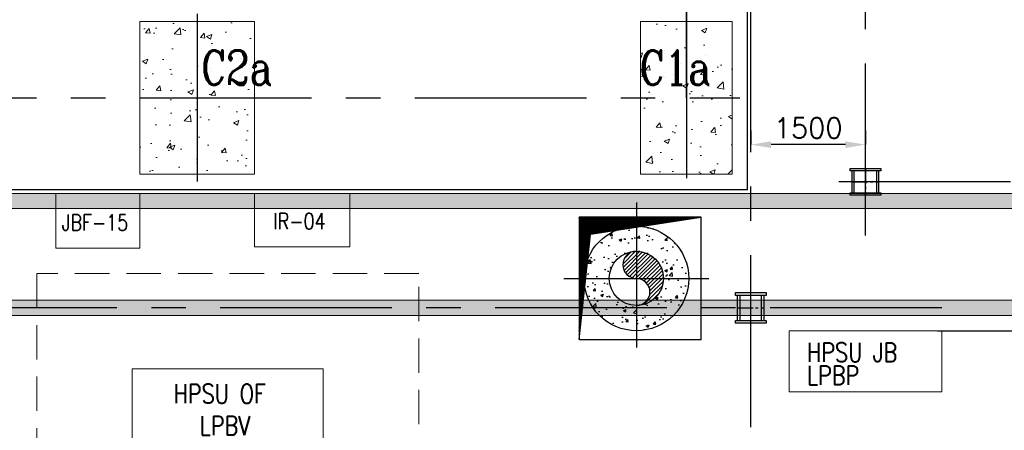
# Model space of a CAD drawing. Header units: inches. Extents: x 0 to 1544102, y 0 to 23144100.
# Tile 67 of 203: x 240262 to 253153, y 113931 to 119310. Entities that reach past the tile are written whole.
import ezdxf

# ---------------------------------------------------------------- set-up
doc = ezdxf.new("R2010")
doc.units = ezdxf.units.IN
doc.header["$LTSCALE"] = 1800
doc.header["$MEASUREMENT"] = 0
for name, pattern in [('CENTER', [2, 1.25, -0.25, 0.25, -0.25]), ('CENTER2', [1.125, 0.75, -0.125, 0.125, -0.125]), ('HIDDEN', [0.375, 0.25, -0.125])]:
    doc.linetypes.add(name, pattern=pattern)
doc.layers.get('0').update_dxf_attribs({"color": 253})
for name, color, linetype in [('AUX COL', 1, 'Continuous'), ('CEN', 2, 'CENTER'), ('GRID', 251, 'CENTER'), ('INSULATION', 35, 'Continuous'), ('OPENING', 40, 'Continuous'), ('PIPE', 5, 'Continuous')]:
    doc.layers.add(name, color=color, linetype=linetype)
for name, color, linetype, lineweight in [('CONCRETE', 145, 'Continuous', 15), ('DIM', 4, 'Continuous', 18), ('EQUIP', 8, 'Continuous', 9), ('HATCH-1', 252, 'Continuous', 9), ('TEXT', 3, 'Continuous', 18)]:
    doc.layers.add(name, color=color, linetype=linetype, lineweight=lineweight)
doc.styles.add('ROMANC', font='ROMANC.SHX')
doc.styles.add('ROMANS', font='romans.shx')
doc.dimstyles.new('USER175', dxfattribs={"dimscale": 175, "dimtxt": 2, "dimasz": 1.75, "dimexe": 0, "dimexo": 0, "dimgap": 0.5, "dimtad": 1, "dimdec": 0, "dimzin": 0, "dimdsep": 46, "dimtxsty": 'ROMANS', "dimcen": 0, "dimclrd": 4, "dimclre": 4, "dimclrt": 4, "dimadec": 0, "dimazin": 0, "dimtfac": 0.09, "dimtdec": 0, "dimtix": 1, "dimtofl": 0, "dimtmove": 0, "dimatfit": 3, "dimfxl": 1, "dimtolj": 1, "dimtzin": 0, "dimarcsym": 0})

# ---------------------------------------------------------------- blocks, each defined once
blk = doc.blocks.new('*D63')
at = {"layer": 'DIM', "color": 4, "lineweight": -2, "transparency": 16777216}
for p, q in [((252280, 115235), (256034, 115235)), ((256034, 114929), (256034, 111391)), ((255614, 111085), (256034, 111085))]:
    blk.add_line(p, q, dxfattribs=at)
at = {"layer": 'DIM', "color": 4, "transparency": 16777216}
for points in [[(255983, 114929), (256085, 114929), (256034, 115235)], [(255983, 111391), (256085, 111391), (256034, 111085)]]:
    blk.add_solid(points, dxfattribs=at)
at = {"layer": 'DIM', "color": 4, "transparency": 16777216, "insert": (255771, 113160), "char_height": 350, "attachment_point": 5, "rotation": 90, "style": 'ROMANS'}
blk.add_mtext('\\A1;4150', dxfattribs=at)
blk = doc.blocks.new('TG DECK COLUMNS & OUTLINE')
at = {"layer": 'HATCH-1'}
h = blk.add_hatch(dxfattribs=at)
h.set_pattern_fill('AR-CONC', color=256, scale=100, style=0)
h.set_pattern_definition([(50, (323738.94, 31311.77), (717.26, -62.752), [75, -825]), (355, (323738.94, 31311.8), (-138.751, 752.192), [60, -660]), (100.4514, (323798.7, 31306.54), (578.5094, 689.4395), [63.74, -701.142]), (46.1842, (323738.9, 31511.8), (1067.241, -165.519), [112.5, -1237.5]), (96.6356, (323827.9, 31498), (934.663, 974.118), [95.61, -1051.713]), (351.1842, (323738.9, 31511.8), (934.662, 974.119), [90, -990]), (21, (323838.94, 31461.77), (596.907, -402.619), [75, -825]), (326, (323838.94, 31461.8), (243.315, 725.15), [60, -660]), (71.4514, (323888.7, 31428.2), (840.2226, 322.5305), [63.74, -701.142]), (37.5, (323738.94, 31311.77), (12.1599, 332.89385), [0, -652, 0, -670, 0, -662.5]), (7.5, (323738.94, 31311.77), (263.0695, 394.4117), [0, -382, 0, -637, 0, -252.5]), (327.5, (323515.94, 31311.77), (533.8224, -22.5549), [0, -250, 0, -780, 0, -1035]), (317.5, (323415.94, 31311.77), (583.1862, 100.105), [0, -325, 0, -518, 0, -735])])
h.paths.add_polyline_path([(259933, 63865), (259183, 63865), (259183, 62865), (259933, 62865)])
h.paths.add_polyline_path([(260683, 63865), (259933, 63865), (259933, 62865), (260683, 62865)])
h.paths.add_polyline_path([(260683, 62865), (259933, 62865), (259933, 61865), (260683, 61865)])
h.paths.add_polyline_path([(259933, 62865), (259183, 62865), (259183, 61865), (259933, 61865)])
h.paths.add_polyline_path([(259907, 62925), (260714, 62925), (260714, 63600), (259907, 63600)], flags=9)
h = blk.add_hatch(dxfattribs=at)
h.set_pattern_fill('AR-CONC', color=256, scale=100, style=0)
h.set_pattern_definition([(50, (148052.1, 16428.9), (717.2602, -62.752), [75, -825]), (355, (148052.1, 16428.9), (-138.7513, 752.192), [60, -660]), (100.4514, (148111.9, 16423.7), (578.5094, 689.4395), [63.74, -701.142]), (46.1842, (148052.1, 16628.9), (1067.241, -165.519), [112.5, -1237.5]), (96.6356, (148141.1, 16615.1), (934.663, 974.118), [95.61, -1051.713]), (351.1842, (148052.1, 16628.9), (934.662, 974.119), [90, -990]), (21, (148152.1, 16578.9), (596.907, -402.619), [75, -825]), (326, (148152.1, 16578.9), (243.3153, 725.15), [60, -660]), (71.4514, (148201.9, 16545.4), (840.2226, 322.5305), [63.74, -701.142]), (37.5, (148052.13, 16428.92), (12.15986, 332.89385), [0, -652, 0, -670, 0, -662.5]), (7.5, (148052.13, 16428.92), (263.0695, 394.4117), [0, -382, 0, -637, 0, -252.5]), (327.5, (147829.13, 16428.92), (533.82244, -22.55487), [0, -250, 0, -780, 0, -1035]), (317.5, (147729.13, 16428.9), (583.1862, 100.105), [0, -325, 0, -518, 0, -735])])
h.paths.add_polyline_path([(266338, 63865), (265741, 63865), (265741, 62865), (266338, 62865)])
h.paths.add_polyline_path([(266941, 63865), (266338, 63865), (266338, 62865), (266941, 62865)])
h.paths.add_polyline_path([(266941, 62865), (266338, 62865), (266338, 61865), (266941, 61865)])
h.paths.add_polyline_path([(266338, 62865), (265741, 62865), (265741, 61865), (266338, 61865)])
h.paths.add_polyline_path([(265648, 62925), (266371, 62925), (266371, 63600), (265648, 63600)], flags=9)
blk.add_lwpolyline([(240983, 64265), (243583, 61665), (267138, 61665), (267138, 77665), (243583, 77665), (240983, 75065), (226783, 75065), (226783, 64265)], close=True)
blk.add_lwpolyline([(240983, 64265), (243583, 61665), (267138, 61665), (267138, 77665), (243583, 77665), (240983, 75065), (226783, 75065), (226783, 64265)], close=True)
at = {"layer": 'CEN'}
for p, q in [((266338, 62865), (266338, 75215)), ((259933, 63965), (259933, 61770)), ((266338, 64065), (266338, 61770)), ((255581, 62865), (267037, 62865))]:
    blk.add_line(p, q, dxfattribs=at)
at = {"layer": 'CONCRETE'}
for points in [[(259183, 61865), (260683, 61865), (260683, 63865), (259183, 63865)], [(265738, 61865), (266938, 61865), (266938, 63865), (265738, 63865)]]:
    blk.add_lwpolyline(points, close=True, dxfattribs=at)
at = {"layer": 'TEXT', "style": 'ROMANC', "width": 0.8}
for s, p in [('C2a', (259985, 63037)), ('C1a', (265727, 63037))]:
    blk.add_text(s, height=450, dxfattribs=at).set_placement(p)
blk = doc.blocks.new('*D75')
at = {"layer": 'DIM', "color": 4, "lineweight": -2, "transparency": 16777216}
for p, q in [((249836, 117858), (249836, 117673)), ((251336, 117858), (251336, 117673)), ((251074, 117673), (250099, 117673))]:
    blk.add_line(p, q, dxfattribs=at)
at = {"layer": 'DIM', "color": 4, "transparency": 16777216}
for points in [[(250099, 117716), (250099, 117629), (249836, 117673)], [(251074, 117716), (251074, 117629), (251336, 117673)]]:
    blk.add_solid(points, dxfattribs=at)
at = {"layer": 'DIM', "color": 4, "transparency": 16777216, "insert": (250586, 117891), "char_height": 262.5, "attachment_point": 5, "style": 'ROMANS'}
blk.add_mtext('\\A1;1500', dxfattribs=at)
blk = doc.blocks.new('JUNCTION BOXES & IRs')
at = {"layer": 'EQUIP'}
for points in [[(7150, -8768), (8250, -8768), (8250, -8050), (7150, -8050)], [(16750, -10650), (18750, -10650), (18750, -9850), (16750, -9850)]]:
    blk.add_lwpolyline(points, close=True, dxfattribs=at)
at = {"layer": 'EQUIP', "ltscale": 0.2}
blk.add_lwpolyline([(9750, -8750), (11000, -8750), (11000, -8050), (9750, -8050)], close=True, dxfattribs=at)
at = {"layer": 'EQUIP', "style": 'ROMANS', "width": 0.8}
for s, height, p in [('JBF-15', 210, (7226, -8538, 300)), ('IR-04', 210, (9997, -8520, 300)), ('HPSU JB', 250, (16982, -10259, 300)), ('LPBP', 250, (16982, -10559, 300))]:
    blk.add_text(s, height=height, dxfattribs=at).set_placement(p)
blk = doc.blocks.new('AUX COLUMNS')
at = {"color": 2, "linetype": 'CENTER2', "ltscale": 0.15}
for p, q in [((-139038, 52190), (-139038, 51840)), ((-139213, 52015), (-138863, 52015)), ((-140538, 50165), (-140538, 50565)), ((-140713, 50365), (-140363, 50365))]:
    blk.add_line(p, q, dxfattribs=at)
at = {"layer": 'AUX COL'}
for p, q in [((-139213, 51872), (-139213, 52158)), ((-139188, 51872), (-139188, 52158)), ((-138888, 51872), (-138888, 52158)), ((-138863, 51872), (-138863, 52158)), ((-140713, 50201), (-140713, 50529)), ((-140677, 50201), (-140677, 50529)), ((-140399, 50201), (-140399, 50529)), ((-140363, 50201), (-140363, 50529))]:
    blk.add_line(p, q, dxfattribs=at)
for points in [[(-139238, 52190), (-138838, 52190), (-138838, 52158), (-139238, 52158)], [(-139238, 51872), (-138838, 51872), (-138838, 51840), (-139238, 51840)], [(-140738, 50565), (-140338, 50565), (-140338, 50529), (-140738, 50529)], [(-140738, 50201), (-140338, 50201), (-140338, 50165), (-140738, 50165)]]:
    blk.add_lwpolyline(points, close=True, dxfattribs=at)
at = {"layer": 'GRID'}
for p, q in [((-139038, 51315), (-139038, 66615)), ((-115538, 52015), (-139738, 52015)), ((-138038, 50365), (-163538, 50365))]:
    blk.add_line(p, q, dxfattribs=at)
blk = doc.blocks.new('DIAHATCH-1')
h = blk.add_hatch()
h.set_pattern_fill('ANSI31', color=9, scale=0.4, angle=180, style=0)
h.set_pattern_definition([(225, (-22774.755, -47888.751615), (0.03535533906, -0.03535533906), [])])
h.paths.add_polyline_path([(0, 0.5), (0, 0, -1), (0, -0.5, 0.414214), (0.5, 0, 0.414214)])
h.paths.add_polyline_path([(0, 0.5, 1), (0, 0)])
blk.add_circle((0, 0), 0.5)
for centre, start, end in [((0, 0.25), 90, 270), ((0, -0.25), 270, 90)]:
    blk.add_arc(centre, 0.25, start, end)
blk = doc.blocks.new('A$C07686FCF')
at = {"layer": 'EQUIP', "linetype": 'HIDDEN'}
blk.add_lwpolyline([(11250, -13100), (16250, -13100), (16250, -9100), (11250, -9100)], close=True, dxfattribs=at)
at = {"layer": 'EQUIP'}
blk.add_lwpolyline([(12500, -11850), (15000, -11850), (15000, -10350), (12500, -10350)], close=True, dxfattribs=at)
at = {"layer": 'TEXT', "color": 3, "char_height": 250, "attachment_point": 5, "style": 'ROMANS'}
for s, insert, width in [('{\\W0.8;HPSU OF  LPBV 2.5Mx1.5M}', (13712, -11092), 1880.95), ('{\\W0.8;MAINTENANCE SPACE 5000X4000}', (13719, -12351), 3382.68)]:
    blk.add_mtext(s, dxfattribs=dict(at, insert=insert, width=width))

msp = doc.modelspace()

# ---------------------------------------------------------------- hatches: boundary and pattern name
at = {"layer": 'CONCRETE'}
h = msp.add_hatch(dxfattribs=at)
h.set_pattern_fill('AR-CONC', color=256, scale=75, style=0)
h.set_pattern_definition([(50, (130246.85, 71898.76), (537.9451, -47.0641), [56.25, -618.75]), (355, (130246.85, 71898.76), (-104.0635, 564.144), [45, -495]), (100.4514, (130291.7, 71894.84), (433.882, 517.0797), [47.8051, -525.8566]), (46.1842, (130246.85, 72048.76), (800.4308, -124.1393), [84.375, -928.125]), (96.6356, (130313.55, 72038.4), (700.997, 730.5884), [71.7077, -788.7847]), (351.1842, (130246.85, 72048.8), (700.9965, 730.589), [67.5, -742.5]), (21, (130321.85, 72011.26), (447.6803, -301.9642), [56.25, -618.75]), (326, (130321.85, 72011.26), (182.4865, 543.8625), [45, -495]), (71.4514, (130359.16, 71986.1), (630.167, 241.8979), [47.8051, -525.8566]), (37.5, (130246.85, 71898.76), (9.1199, 249.6704), [0, -489, 0, -502.5, 0, -496.875]), (7.5, (130246.85, 71898.76), (197.30215, 295.8088), [0, -286.5, 0, -477.75, 0, -189.375]), (327.5, (130079.6, 71898.76), (400.36683, -16.91615), [0, -187.5, 0, -585, 0, -776.25]), (317.5, (130004.6, 71898.76), (437.3896, 75.0787), [0, -243.75, 0, -388.5, 0, -551.25])])
h.paths.add_polyline_path([(225364.52, 117885.31), (225234.78, 117732.21), (226132.1, 116834.89), (260336.2, 116834.89), (260336.2, 115634.89), (224803.67, 115634.89), (223937.42, 116201.14), (223807.68, 116048.04), (224720.83, 115434.89), (260536.2, 115434.89), (260536.2, 117034.89), (226214.94, 117034.89)])
at = {"layer": 'INSULATION', "linetype": 'Continuous'}
h = msp.add_hatch(dxfattribs=at)
h.set_pattern_fill('AR-CONC', color=256, scale=50, style=0)
h.set_pattern_definition([(50, (-1080402.62, -291255.55), (358.63009, -31.37607), [37.5, -412.5]), (355, (-1080402.6, -291255.55), (-69.37567, 376.09607), [30, -330]), (100.4514, (-1080372.73, -291258.16), (289.25469, 344.71977), [31.870095, -350.57106]), (46.1842, (-1080402.6, -291155.55), (533.62052, -82.75951), [56.25, -618.75]), (96.6356, (-1080358.15, -291162.45), (467.33135, 487.05894), [47.80514, -525.8565]), (351.1842, (-1080402.6, -291155.55), (467.33097, 487.0593), [45, -495]), (21, (-1080352.62, -291180.55), (298.453526, -201.309445), [37.5, -412.5]), (326, (-1080352.6, -291180.55), (121.65767, 362.57502), [30, -330]), (71.4514, (-1080327.75, -291197.32), (420.11131, 161.26525), [31.870095, -350.57106]), (37.5, (-1080402.62, -291255.55), (6.079928, 166.446927), [0, -326, 0, -335, 0, -331.25]), (7.5, (-1080402.62, -291255.55), (131.534769, 197.205856), [0, -191, 0, -318.5, 0, -126.25]), (327.5, (-1080514.12, -291255.55), (266.911218, -11.277436), [0, -125, 0, -390, 0, -517.5]), (317.5, (-1080564.12, -291255.55), (291.593085, 50.05249), [0, -162.5, 0, -259, 0, -367.5])])
edge = h.paths.add_edge_path()
edge.add_arc((248336.19, 115920.89), 685.5, 0, 360)
edge = h.paths.add_edge_path(flags=17)
edge.add_arc((248336.19, 115920.89), 355.5, 0, 360)
at = {"layer": 'OPENING'}
h = msp.add_hatch(dxfattribs=at)
h.set_pattern_fill('ANSI31', color=8, scale=100, style=0)
h.set_pattern_definition([(45, (196886.194, 146170.889), (-8.8388348, 8.8388348), [])])
h.paths.add_polyline_path([(249186.19, 116720.89), (247586.19, 116720.89), (247796.63, 116510.45)])
h.paths.add_polyline_path([(247736.95, 116501.41), (247796.63, 116510.45), (247586.19, 116720.89), (247586.19, 115120.89)])

# ---------------------------------------------------------------- linework, layer by layer
at = {"layer": 'CEN'}
for p, q in [((248336.19, 116914.25), (248336.19, 115014.25)), ((247386.19, 115920.89), (249286.19, 115920.89))]:
    msp.add_line(p, q, dxfattribs=at)
at = {"layer": 'CONCRETE'}
msp.add_lwpolyline([(225364.52, 117885.31), (225234.78, 117732.21), (226132.1, 116834.89), (260336.2, 116834.89), (260336.2, 115634.89), (224803.67, 115634.89), (223937.42, 116201.14), (223807.68, 116048.04), (224720.83, 115434.89), (260536.2, 115434.89), (260536.2, 117034.89), (226214.94, 117034.89), (225364.52, 117885.31)], dxfattribs=at)
at = {"layer": 'GRID'}
msp.add_line((249836.2, 103174.13), (249836.2, 157584.89), dxfattribs=at)
at = {"layer": 'INSULATION', "linetype": 'Continuous'}
msp.add_circle((248336.19, 115920.89), 685.5, dxfattribs=at)
at = {"layer": 'OPENING'}
for p, q in [((247736.95, 116501.41), (249186.19, 116720.89)), ((247586.19, 115120.89), (247736.95, 116501.41))]:
    msp.add_line(p, q, dxfattribs=at)
msp.add_lwpolyline([(247586.19, 115120.89), (249186.19, 115120.89), (249186.19, 116720.89), (247586.19, 116720.89)], close=True, dxfattribs=at)

# ---------------------------------------------------------------- block references
for name, p in [('JUNCTION BOXES & IRs', (233586.2, 125084.89)), ('TG DECK COLUMNS & OUTLINE', (-17346.88, 55420.08))]:
    msp.add_blockref(name, p)
at = {"layer": 'AUX COL'}
msp.add_blockref('AUX COLUMNS', (390374.01, 65169.86), dxfattribs=at)
at = {"layer": 'DIM'}
msp.add_blockref('A$C07686FCF', (229236.2, 125084.89), dxfattribs=at)
at = {"layer": 'PIPE', "xscale": 711, "yscale": 711, "zscale": 711}
msp.add_blockref('DIAHATCH-1', (248336.19, 115920.89), dxfattribs=at)

# ---------------------------------------------------------------- dimensions: what is measured, and where the dimension line sits
at = {"layer": 'DIM'}
dim = msp.add_linear_dim(base=(249836.2, 117672.52), p1=(251336.2, 117858.36), p2=(249836.2, 117858.36), dimstyle='USER175', override={"dimtxt": 1.5, "dimasz": 1.5}, dxfattribs=at)
dim.commit()
dim.dimension.update_dxf_attribs({"geometry": '*D75', "text_midpoint": (250586.2, 117891.27)})
dim = msp.add_linear_dim(base=(256033.83, 111084.89), p1=(252279.66, 115234.89), p2=(255614.22, 111084.89), angle=90, dimstyle='USER175', dxfattribs=at)
dim.commit()
dim.dimension.update_dxf_attribs({"geometry": '*D63', "text_midpoint": (255771.33, 113159.89)})

doc.saveas('drawing.dxf')
